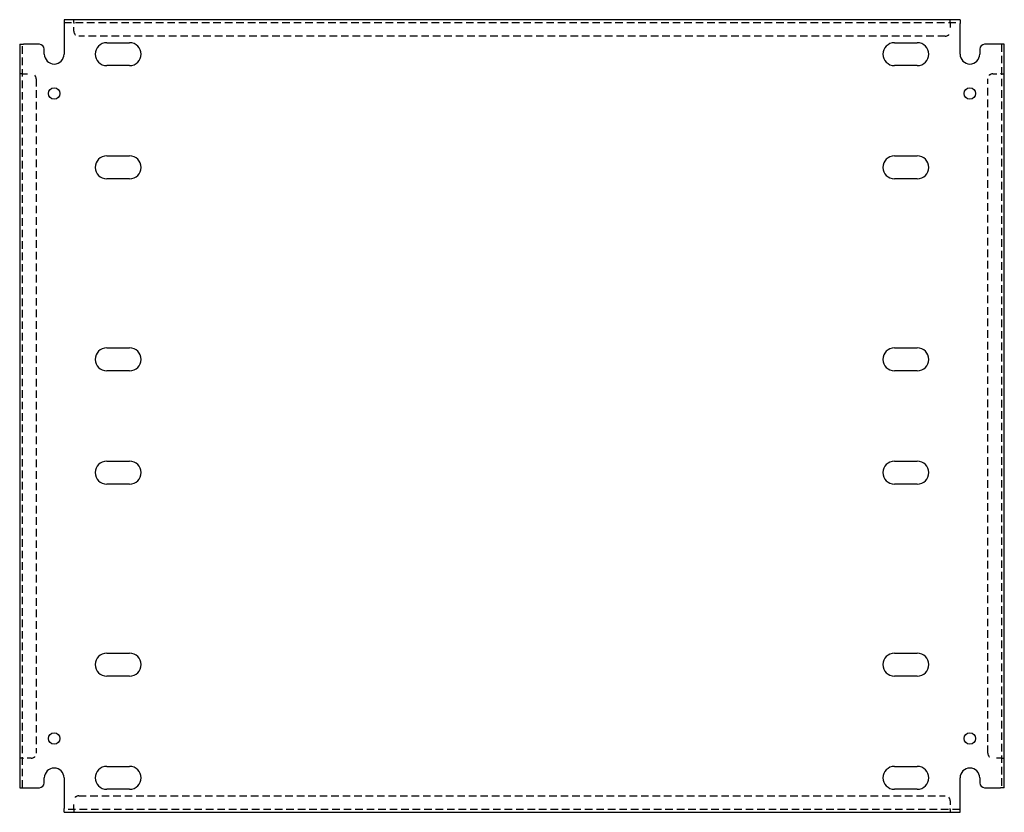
# Model space of a CAD drawing. Header units: inches. Extents: x 17.2 to 42.2, y 5.8 to 26.
import ezdxf

# ---------------------------------------------------------------- set-up
doc = ezdxf.new("R2010")
doc.units = ezdxf.units.IN
doc.header["$MEASUREMENT"] = 0
doc.linetypes.add('DASHED_SPACE', pattern=[0.2067, 0.1654, -0.0413])
doc.layers.add('Hidden Edges(ANSI)', color=7, linetype='DASHED_SPACE', lineweight=25)
doc.layers.add('Visible Edges(ANSI)', color=7, linetype='Continuous', lineweight=25)

msp = doc.modelspace()

# ---------------------------------------------------------------- linework, layer by layer
at = {"layer": 'Hidden Edges(ANSI)', "ltscale": 1.158557}
for p, q in [((18.324, 25.904), (41.074, 25.904)), ((41.074, 5.915), (18.324, 5.915))]:
    msp.add_line(p, q, dxfattribs=at)
at = {"layer": 'Hidden Edges(ANSI)', "ltscale": 0.129419}
for p, q in [((18.573, 25.904), (18.573, 25.972)), ((18.574, 25.904), (18.574, 25.972)), ((40.824, 25.904), (40.824, 25.972)), ((40.824, 25.904), (40.824, 25.972)), ((17.267, 24.597), (17.199, 24.597)), ((17.267, 24.597), (17.199, 24.597)), ((42.131, 24.597), (42.199, 24.597)), ((42.131, 24.597), (42.199, 24.597)), ((17.267, 7.222), (17.199, 7.222)), ((17.267, 7.222), (17.199, 7.222)), ((42.131, 7.222), (42.199, 7.222)), ((42.131, 7.222), (42.199, 7.222)), ((18.573, 5.915), (18.573, 5.847)), ((18.574, 5.915), (18.574, 5.847)), ((40.824, 5.915), (40.824, 5.847)), ((40.824, 5.915), (40.824, 5.847))]:
    msp.add_line(p, q, dxfattribs=at)
at = {"layer": 'Hidden Edges(ANSI)', "ltscale": 0.092649}
for p, q in [((18.574, 25.904), (18.574, 25.873)), ((40.824, 25.904), (40.824, 25.873)), ((17.267, 24.597), (17.298, 24.597)), ((42.131, 24.597), (42.1, 24.597)), ((17.267, 7.222), (17.298, 7.222)), ((42.131, 7.222), (42.1, 7.222)), ((18.574, 5.915), (18.574, 5.946)), ((40.824, 5.915), (40.824, 5.946))]:
    msp.add_line(p, q, dxfattribs=at)
at = {"layer": 'Hidden Edges(ANSI)', "ltscale": 0.369411}
for p, q in [((18.574, 25.679), (18.574, 25.873)), ((40.824, 25.873), (40.824, 25.679)), ((17.298, 24.597), (17.492, 24.597)), ((41.906, 24.597), (42.1, 24.597)), ((17.492, 7.222), (17.298, 7.222)), ((42.1, 7.222), (41.906, 7.222)), ((18.574, 5.946), (18.574, 6.14)), ((40.824, 6.14), (40.824, 5.946))]:
    msp.add_line(p, q, dxfattribs=at)
at = {"layer": 'Hidden Edges(ANSI)', "ltscale": 1.156896}
for p, q in [((40.699, 25.554), (18.699, 25.554)), ((18.699, 6.265), (40.699, 6.265))]:
    msp.add_line(p, q, dxfattribs=at)
at = {"layer": 'Hidden Edges(ANSI)', "ltscale": 1.155898}
for p, q in [((17.267, 6.472), (17.267, 25.347)), ((42.131, 25.347), (42.131, 6.472))]:
    msp.add_line(p, q, dxfattribs=at)
at = {"layer": 'Hidden Edges(ANSI)', "ltscale": 1.166895}
for p, q in [((17.617, 24.472), (17.617, 7.347)), ((41.781, 7.347), (41.781, 24.472))]:
    msp.add_line(p, q, dxfattribs=at)
at = {"layer": 'Hidden Edges(ANSI)', "ltscale": 0.373886}
for centre, start, end in [((18.699, 25.679), 180, 270), ((40.699, 25.679), 270, 0), ((17.492, 24.472), 0, 90), ((41.906, 24.472), 90, 180), ((17.492, 7.347), 270, 0), ((41.906, 7.347), 180, 270), ((18.699, 6.14), 90, 180), ((40.699, 6.14), 0, 90)]:
    msp.add_arc(centre, 0.125, start, end, dxfattribs=at)
at = {"layer": 'Visible Edges(ANSI)'}
for p, q in [((41.074, 25.972), (18.324, 25.972)), ((18.324, 25.972), (18.324, 25.873)), ((18.324, 25.873), (18.324, 25.097)), ((41.074, 25.972), (41.074, 25.873)), ((41.074, 25.097), (41.074, 25.873)), ((17.199, 25.347), (17.298, 25.347)), ((17.199, 25.347), (17.199, 6.472)), ((17.699, 25.347), (17.298, 25.347)), ((19.408, 25.387), (19.99, 25.387)), ((39.408, 25.387), (39.99, 25.387)), ((42.1, 25.347), (41.699, 25.347)), ((42.199, 25.347), (42.1, 25.347)), ((42.199, 6.472), (42.199, 25.347)), ((17.824, 25.097), (17.824, 25.222)), ((41.574, 25.222), (41.574, 25.097)), ((19.99, 24.807), (19.408, 24.807)), ((39.99, 24.807), (39.408, 24.807)), ((19.408, 22.512), (19.99, 22.512)), ((39.408, 22.512), (39.99, 22.512)), ((19.99, 21.932), (19.408, 21.932)), ((39.99, 21.932), (39.408, 21.932)), ((19.408, 17.637), (19.99, 17.637)), ((39.408, 17.637), (39.99, 17.637)), ((19.99, 17.057), (19.408, 17.057)), ((39.99, 17.057), (39.408, 17.057)), ((19.408, 14.762), (19.99, 14.762)), ((39.408, 14.762), (39.99, 14.762)), ((19.99, 14.182), (19.408, 14.182)), ((39.99, 14.182), (39.408, 14.182)), ((19.408, 9.887), (19.99, 9.887)), ((39.408, 9.887), (39.99, 9.887)), ((19.99, 9.307), (19.408, 9.307)), ((39.99, 9.307), (39.408, 9.307)), ((19.408, 7.012), (19.99, 7.012)), ((39.408, 7.012), (39.99, 7.012)), ((17.824, 6.597), (17.824, 6.722)), ((18.324, 6.722), (18.324, 5.946)), ((41.074, 5.946), (41.074, 6.722)), ((41.574, 6.722), (41.574, 6.597)), ((17.199, 6.472), (17.298, 6.472)), ((17.298, 6.472), (17.699, 6.472)), ((19.99, 6.432), (19.408, 6.432)), ((39.99, 6.432), (39.408, 6.432)), ((41.699, 6.472), (42.1, 6.472)), ((42.199, 6.472), (42.1, 6.472)), ((18.324, 5.847), (18.324, 5.946)), ((18.324, 5.847), (41.074, 5.847)), ((41.074, 5.847), (41.074, 5.946))]:
    msp.add_line(p, q, dxfattribs=at)
for centre in [(18.074, 24.097), (41.324, 24.097), (18.074, 7.722), (41.324, 7.722)]:
    msp.add_circle(centre, 0.145, dxfattribs=at)
for centre, radius, start, end in [((17.699, 25.222), 0.125, 0, 90), ((19.408, 25.097), 0.29, 90, 270), ((19.99, 25.097), 0.29, 270, 90), ((39.408, 25.097), 0.29, 90, 270), ((39.99, 25.097), 0.29, 270, 90), ((41.699, 25.222), 0.125, 90, 180), ((18.074, 25.097), 0.25, 180, 0), ((41.324, 25.097), 0.25, 180, 0), ((19.408, 22.222), 0.29, 90, 270), ((19.99, 22.222), 0.29, 270, 90), ((39.408, 22.222), 0.29, 90, 270), ((39.99, 22.222), 0.29, 270, 90), ((19.408, 17.347), 0.29, 90, 270), ((19.99, 17.347), 0.29, 270, 90), ((39.408, 17.347), 0.29, 90, 270), ((39.99, 17.347), 0.29, 270, 90), ((19.408, 14.472), 0.29, 90, 270), ((19.99, 14.472), 0.29, 270, 90), ((39.408, 14.472), 0.29, 90, 270), ((39.99, 14.472), 0.29, 270, 90), ((19.408, 9.597), 0.29, 90, 270), ((19.99, 9.597), 0.29, 270, 90), ((39.408, 9.597), 0.29, 90, 270), ((39.99, 9.597), 0.29, 270, 90), ((19.408, 6.722), 0.29, 90, 270), ((19.99, 6.722), 0.29, 270, 90), ((39.408, 6.722), 0.29, 90, 270), ((39.99, 6.722), 0.29, 270, 90), ((18.074, 6.722), 0.25, 0, 180), ((41.324, 6.722), 0.25, 0, 180), ((17.699, 6.597), 0.125, 270, 0), ((41.699, 6.597), 0.125, 180, 270)]:
    msp.add_arc(centre, radius, start, end, dxfattribs=at)

doc.saveas('drawing.dxf')
